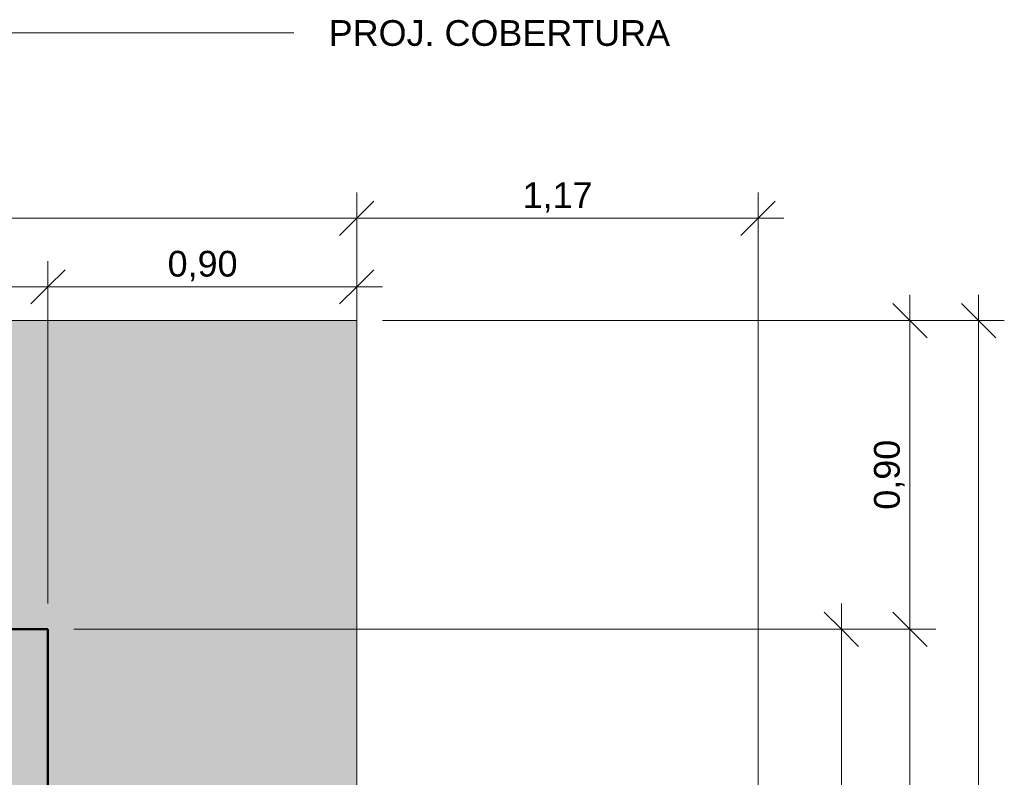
# Model space of a CAD drawing. Header units: metres. Extents: x -10.5 to 2.8, y -19.6 to -9.4.
# Tile 35 of 35: x -0.7 to 2.1, y -11.7 to -9.5. Entities that reach past the tile are written whole.
import ezdxf

# ---------------------------------------------------------------- set-up
doc = ezdxf.new("R2010")
doc.units = ezdxf.units.M
for name, color, linetype, lineweight in [('A-ANNO-DIMS', 7, 'Continuous', 9), ('A-ANNO-DIMS-50', 7, 'Continuous', 9), ('A-FLOR', 7, 'Continuous', 5), ('A-FLOR-PATT', 7, 'Continuous', 5), ('A-WALL-PATT', 7, 'Continuous', 5), ('G-ANNO-TEXT', 7, 'Continuous', 9), ('I-WALL', 7, 'Continuous', 5)]:
    doc.layers.add(name, color=color, linetype=linetype, lineweight=lineweight)
doc.styles.add('Arial_1', font='arial.ttf', dxfattribs={"height": 0.075})
doc.dimstyles.new('Com_linha__ref__contínua__-_Cor_Vermelha_Arial_1_5mm', dxfattribs={"dimscale": 0.3048, "dimtxt": 0.076519, "dimasz": 0.328084, "dimexe": 0.246063, "dimexo": 0.246063, "dimgap": 0.024606, "dimtad": 1, "dimrnd": 0.01, "dimzin": 0, "dimdsep": 46, "dimtxsty": 'Arial_1', "dimblk1": 'OBLIQUE', "dimblk2": 'OBLIQUE', "dimsah": 1, "dimcen": 0.09, "dimdle": 0.246063, "dimazin": 0, "dimtfac": 1, "dimtdec": 4, "dimtix": 1, "dimtmove": 0, "dimatfit": 3, "dimfxl": 1, "dimtvp": 1, "dimtolj": 1, "dimtzin": 0, "dimarcsym": 2})
doc.dimstyles.new('Com_linha__ref__contínua__-_Cor_Vermelha_Arial_1_5mm_1', dxfattribs={"dimscale": 0.3048, "dimtxt": 0.076519, "dimasz": 0.328084, "dimexe": 0.246063, "dimexo": 0.246063, "dimgap": 0.024606, "dimtad": 1, "dimrnd": 0.01, "dimzin": 0, "dimdsep": 46, "dimtxsty": 'Arial_1', "dimblk1": 'OBLIQUE', "dimblk2": 'OBLIQUE', "dimsah": 1, "dimcen": 0.09, "dimdle": 0.246063, "dimazin": 0, "dimtfac": 1, "dimtdec": 4, "dimtix": 1, "dimtmove": 2, "dimatfit": 3, "dimfxl": 1, "dimtvp": 1, "dimtolj": 1, "dimtzin": 0, "dimarcsym": 2})

# ---------------------------------------------------------------- blocks, each defined once
blk = doc.blocks.new('DIMBLOCK33-NIVEL TERREO')
at = {"layer": 'A-ANNO-DIMS-50', "color": 242, "true_color": 0xbd2b2e}
for p, q in [((-7.7037, -10.2365), (-7.7037, -10.1615)), ((-0.6636, -10.2365), (-0.6636, -10.1615)), ((-7.7037, -10.2365), (-7.6537, -10.1865)), ((-0.6636, -10.2365), (-0.6136, -10.1865)), ((-7.7037, -10.2365), (-7.7537, -10.2865)), ((-7.7037, -10.2365), (-0.6636, -10.2365)), ((-7.7037, -10.2365), (-7.7037, -11.16)), ((-0.6636, -10.2365), (-0.7136, -10.2865)), ((-0.6636, -10.2365), (-0.6636, -11.16))]:
    blk.add_line(p, q, dxfattribs=at)
at = {"layer": 'A-ANNO-DIMS-50', "color": 0, "insert": (-3.8985, -10.1316), "char_height": 0.075, "width": 0.242979, "attachment_point": 1, "line_spacing_factor": 0.941778, "style": 'Arial_1'}
blk.add_mtext('7,04', dxfattribs=at)
blk = doc.blocks.new('_Oblique')
at = {"color": 0, "linetype": 'ByBlock', "lineweight": -2}
blk.add_line((-0.5, -0.5), (0.5, 0.5), dxfattribs=at)
blk = doc.blocks.new('DIMBLOCK34-NIVEL TERREO')
at = {"layer": 'A-ANNO-DIMS-50', "color": 242, "true_color": 0xbd2b2e}
for p, q in [((-0.6636, -10.2365), (-0.6636, -10.1615)), ((0.2364, -10.2365), (0.2364, -10.1615)), ((-0.6636, -10.2365), (-0.6136, -10.1865)), ((0.2364, -10.2365), (0.2864, -10.1865)), ((-0.6636, -10.2365), (-0.7136, -10.2865)), ((-0.6636, -10.2365), (0.3114, -10.2365)), ((-0.6636, -10.2365), (-0.6636, -11.16)), ((0.2364, -10.2365), (0.1864, -10.2865)), ((0.2364, -10.2365), (0.2364, -10.26))]:
    blk.add_line(p, q, dxfattribs=at)
at = {"layer": 'A-ANNO-DIMS-50', "color": 0, "insert": (-0.3148, -10.1316), "char_height": 0.075, "width": 0.242979, "attachment_point": 1, "line_spacing_factor": 0.941778, "style": 'Arial_1'}
blk.add_mtext('0,90', dxfattribs=at)
blk = doc.blocks.new('DIMBLOCK35-NIVEL TERREO')
at = {"layer": 'A-ANNO-DIMS-50', "color": 242, "true_color": 0xbd2b2e}
for p, q in [((-8.6037, -10.0365), (-8.6037, -9.9615)), ((-8.6037, -10.0365), (-8.5537, -9.9865)), ((0.2364, -10.0365), (0.2364, -9.9615)), ((0.2364, -10.0365), (0.2864, -9.9865)), ((-8.6787, -10.0365), (0.3114, -10.0365)), ((-8.6037, -10.0365), (-8.6537, -10.0865)), ((-8.6037, -10.0365), (-8.6037, -10.26)), ((0.2364, -10.0365), (0.1864, -10.0865)), ((0.2364, -10.0365), (0.2364, -10.26))]:
    blk.add_line(p, q, dxfattribs=at)
at = {"layer": 'A-ANNO-DIMS-50', "color": 0, "insert": (-3.8881, -9.9316), "char_height": 0.075, "width": 0.242979, "attachment_point": 1, "line_spacing_factor": 0.941778, "style": 'Arial_1'}
blk.add_mtext('8,84', dxfattribs=at)
blk = doc.blocks.new('DIMBLOCK38-NIVEL TERREO')
at = {"layer": 'A-ANNO-DIMS-50', "color": 242, "true_color": 0xbd2b2e}
for p, q in [((1.8494, -10.26), (1.8494, -11.235)), ((1.8494, -10.335), (1.7994, -10.285)), ((1.8494, -10.335), (0.3114, -10.335)), ((1.8494, -10.335), (1.8994, -10.385)), ((1.8494, -10.335), (1.9244, -10.335)), ((1.8494, -11.235), (1.7994, -11.185)), ((1.8494, -11.235), (-0.5886, -11.235)), ((1.8494, -11.235), (1.8994, -11.285)), ((1.8494, -11.235), (1.9244, -11.235))]:
    blk.add_line(p, q, dxfattribs=at)
at = {"layer": 'A-ANNO-DIMS-50', "color": 0, "insert": (1.7445, -10.8863), "char_height": 0.075, "width": 0.242979, "attachment_point": 1, "rotation": 90, "line_spacing_factor": 0.941778, "style": 'Arial_1'}
blk.add_mtext('0,90', dxfattribs=at)
blk = doc.blocks.new('DIMBLOCK39-NIVEL TERREO')
at = {"layer": 'A-ANNO-DIMS-50', "color": 242, "true_color": 0xbd2b2e}
for p, q in [((1.8494, -11.235), (1.7994, -11.185)), ((1.8494, -11.235), (-0.5886, -11.235)), ((1.8494, -11.235), (1.8494, -13.815)), ((1.8494, -11.235), (1.8994, -11.285)), ((1.8494, -11.235), (1.9244, -11.235)), ((1.8494, -13.815), (1.7994, -13.765)), ((1.8494, -13.815), (1.8451, -13.815)), ((1.8494, -13.815), (1.8994, -13.865)), ((1.8494, -13.815), (1.9244, -13.815))]:
    blk.add_line(p, q, dxfattribs=at)
at = {"layer": 'A-ANNO-DIMS-50', "color": 0, "insert": (1.7445, -12.6263), "char_height": 0.075, "width": 0.242979, "attachment_point": 1, "rotation": 90, "line_spacing_factor": 0.941778, "style": 'Arial_1'}
blk.add_mtext('2,58', dxfattribs=at)
blk = doc.blocks.new('DIMBLOCK41-NIVEL TERREO')
at = {"layer": 'A-ANNO-DIMS-50', "color": 242, "true_color": 0xbd2b2e}
for p, q in [((2.0494, -10.26), (2.0494, -18.15)), ((2.0494, -10.335), (1.9994, -10.285)), ((2.0494, -10.335), (0.3114, -10.335)), ((2.0494, -10.335), (2.0994, -10.385)), ((2.0494, -10.335), (2.1244, -10.335)), ((2.0494, -18.075), (1.9994, -18.025)), ((2.0494, -18.075), (1.4814, -18.075)), ((2.0494, -18.075), (2.0994, -18.125)), ((2.0494, -18.075), (2.1244, -18.075))]:
    blk.add_line(p, q, dxfattribs=at)
at = {"layer": 'A-ANNO-DIMS-50', "color": 0, "insert": (1.9445, -14.3063), "char_height": 0.075, "width": 0.242979, "attachment_point": 1, "rotation": 90, "line_spacing_factor": 0.941778, "style": 'Arial_1'}
blk.add_mtext('7,74', dxfattribs=at)
blk = doc.blocks.new('DIMBLOCK46-NIVEL TERREO')
at = {"layer": 'A-ANNO-DIMS-50', "color": 242, "true_color": 0xbd2b2e}
for p, q in [((0.2364, -10.0365), (0.2364, -9.9615)), ((0.2364, -10.0365), (0.2864, -9.9865)), ((1.4064, -10.0365), (1.4064, -9.9615)), ((1.4064, -10.0365), (1.4564, -9.9865)), ((0.1614, -10.0365), (1.4814, -10.0365)), ((0.2364, -10.0365), (0.1864, -10.0865)), ((0.2364, -10.0365), (0.2364, -10.6034)), ((1.4064, -10.0365), (1.3564, -10.0865)), ((1.4064, -10.0365), (1.4064, -13.1797))]:
    blk.add_line(p, q, dxfattribs=at)
at = {"layer": 'A-ANNO-DIMS-50', "color": 0, "insert": (0.7202, -9.9316), "char_height": 0.075, "width": 0.242979, "attachment_point": 1, "line_spacing_factor": 0.941778, "style": 'Arial_1'}
blk.add_mtext('1,17', dxfattribs=at)
blk = doc.blocks.new('DIMBLOCK97-NIVEL TERREO')
at = {"layer": 'A-ANNO-DIMS-50', "color": 242, "true_color": 0xbd2b2e}
for p, q in [((1.6494, -12.615), (1.6494, -11.16)), ((1.6494, -11.235), (1.5994, -11.185)), ((1.6494, -11.235), (-0.5886, -11.235)), ((1.6494, -11.235), (1.6994, -11.285)), ((1.6494, -11.235), (1.7244, -11.235)), ((1.6494, -12.615), (1.5994, -12.565)), ((1.6494, -12.615), (1.4814, -12.615)), ((1.6494, -12.615), (1.6994, -12.665)), ((1.6494, -12.615), (1.7244, -12.615))]:
    blk.add_line(p, q, dxfattribs=at)
at = {"layer": 'A-ANNO-DIMS-50', "color": 0, "insert": (1.5445, -12.0263), "char_height": 0.075, "width": 0.242979, "attachment_point": 1, "rotation": 90, "line_spacing_factor": 0.941778, "style": 'Arial_1'}
blk.add_mtext('1,38', dxfattribs=at)

msp = doc.modelspace()

# ---------------------------------------------------------------- hatches: boundary and pattern name
at = {"layer": 'A-FLOR-PATT', "true_color": 0xd8d8d8}
h = msp.add_hatch(color=254, dxfattribs=at)
h.paths.add_polyline_path([(1.4064, -18.075), (1.4064, -14.3149), (0.5064, -14.315), (0.5064, -16.075), (0.5264, -16.075), (0.5264, -16.175), (0.5464, -16.175), (0.5458, -17.375), (0.5264, -17.375), (0.5264, -17.475), (0.5064, -17.475), (0.5064, -18.075), (0.5697, -18.075)])
h.paths.add_polyline_path([(-8.6037, -14.315), (-7.7037, -14.315), (-7.7037, -11.235), (-7.1936, -11.235), (-7.1936, -11.215), (-7.0936, -11.215), (-7.0936, -11.195), (-5.5936, -11.1952), (-5.5936, -11.215), (-5.4936, -11.215), (-5.4936, -11.235), (-4.6836, -11.235), (-4.6836, -11.215), (-4.5836, -11.215), (-4.5836, -11.195), (-3.7836, -11.1953), (-3.7836, -11.215), (-3.6836, -11.215), (-3.6836, -11.235), (-2.8736, -11.235), (-2.8736, -11.215), (-2.7736, -11.215), (-2.7736, -11.195), (-1.2736, -11.1952), (-1.2736, -11.215), (-1.1736, -11.215), (-1.1736, -11.235), (-0.6636, -11.235), (-0.6636, -12.115), (0.2364, -12.115), (0.2364, -10.335), (-8.6037, -10.335), (-8.6037, -13.115), (-9.2336, -13.115), (-9.2336, -14.315)])
at = {"layer": 'A-WALL-PATT', "true_color": 0x808080}
msp.add_hatch(color=8, dxfattribs=at).paths.add_polyline_path([(-0.7436, -15.315), (-0.6636, -15.315), (-0.6636, -11.235), (-0.8236, -11.235), (-0.8236, -15.315)])

# ---------------------------------------------------------------- linework, layer by layer
at = {"layer": 'A-FLOR'}
for p, q in [((0.2364, -10.335), (-8.6037, -10.335)), ((0.2364, -12.6149), (0.2364, -10.335))]:
    msp.add_line(p, q, dxfattribs=at)
at = {"layer": 'G-ANNO-TEXT'}
msp.add_line((-1.0173, -9.4964), (0.0531, -9.4964), dxfattribs=at)
at = {"layer": 'I-WALL', "lineweight": 50}
for p, q in [((-0.6636, -11.235), (-1.2736, -11.235)), ((-0.6636, -15.315), (-0.6636, -11.235))]:
    msp.add_line(p, q, dxfattribs=at)

# ---------------------------------------------------------------- texts
at = {"layer": 'G-ANNO-TEXT', "insert": (0.1547, -9.4589), "char_height": 0.075, "width": 1.210548, "attachment_point": 1, "style": 'Arial_1'}
msp.add_mtext('PROJ. COBERTURA', dxfattribs=at)

# ---------------------------------------------------------------- dimensions: what is measured, and where the dimension line sits
at = {"layer": 'A-ANNO-DIMS', "color": 242, "true_color": 0xbd2b2e}
for base, p1, p2, override, picture, middle in [((0.2364, -10.0365), (-8.6037, -10.335), (0.2364, -10.335), {"dimpost": '<>', "dimfxl": 8.8401}, 'DIMBLOCK35-NIVEL TERREO', (-3.7666, -9.9816)), ((-0.6636, -10.2365), (-7.7037, -11.235), (-0.6636, -11.235), {"dimpost": '<>', "dimfxl": 7.0401}, 'DIMBLOCK33-NIVEL TERREO', (-3.777, -10.1816))]:
    dim = msp.add_linear_dim(base=base, p1=p1, p2=p2, dimstyle='Com_linha__ref__contínua__-_Cor_Vermelha_Arial_1_5mm_1', override=override, dxfattribs=at)
    dim.commit()
    dim.dimension.update_dxf_attribs({"geometry": picture, "text_midpoint": middle, "dimtype": 160})
for base, p1, p2, override, picture, middle in [((1.4064, -10.0365), (0.2364, -10.6784), (1.4064, -13.2547), {"dimpost": '<>', "dimfxl": 2.829544}, 'DIMBLOCK46-NIVEL TERREO', (0.8214, -9.9913)), ((0.2364, -10.2365), (-0.6636, -11.235), (0.2364, -10.335), {"dimpost": '<>', "dimfxl": 1.272792}, 'DIMBLOCK34-NIVEL TERREO', (-0.2136, -10.1907))]:
    dim = msp.add_linear_dim(base=base, p1=p1, p2=p2, dimstyle='Com_linha__ref__contínua__-_Cor_Vermelha_Arial_1_5mm', override=override, dxfattribs=at)
    dim.commit()
    dim.dimension.update_dxf_attribs({"geometry": picture, "text_midpoint": middle})
for base, p1, p2, override, picture, middle in [((1.8494, -11.235), (0.2364, -10.335), (-0.6636, -11.235), {"dimpost": '<>', "dimfxl": 1.272792}, 'DIMBLOCK38-NIVEL TERREO', (1.8036, -10.785)), ((2.0494, -18.075), (0.2364, -10.335), (1.4064, -18.075), {"dimpost": '<>', "dimfxl": 7.827931}, 'DIMBLOCK41-NIVEL TERREO', (2.0044, -14.205)), ((1.6494, -11.235), (1.4064, -12.615), (-0.6636, -11.235), {"dimpost": '<>', "dimfxl": 2.48783}, 'DIMBLOCK97-NIVEL TERREO', (1.6036, -11.925)), ((1.8494, -13.815), (-0.6636, -11.235), (1.9201, -13.815), {"dimpost": '<>', "dimfxl": 3.651282}, 'DIMBLOCK39-NIVEL TERREO', (1.8036, -12.525))]:
    dim = msp.add_linear_dim(base=base, p1=p1, p2=p2, angle=90, dimstyle='Com_linha__ref__contínua__-_Cor_Vermelha_Arial_1_5mm', override=override, dxfattribs=at)
    dim.commit()
    dim.dimension.update_dxf_attribs({"geometry": picture, "text_midpoint": middle})

doc.saveas('drawing.dxf')
